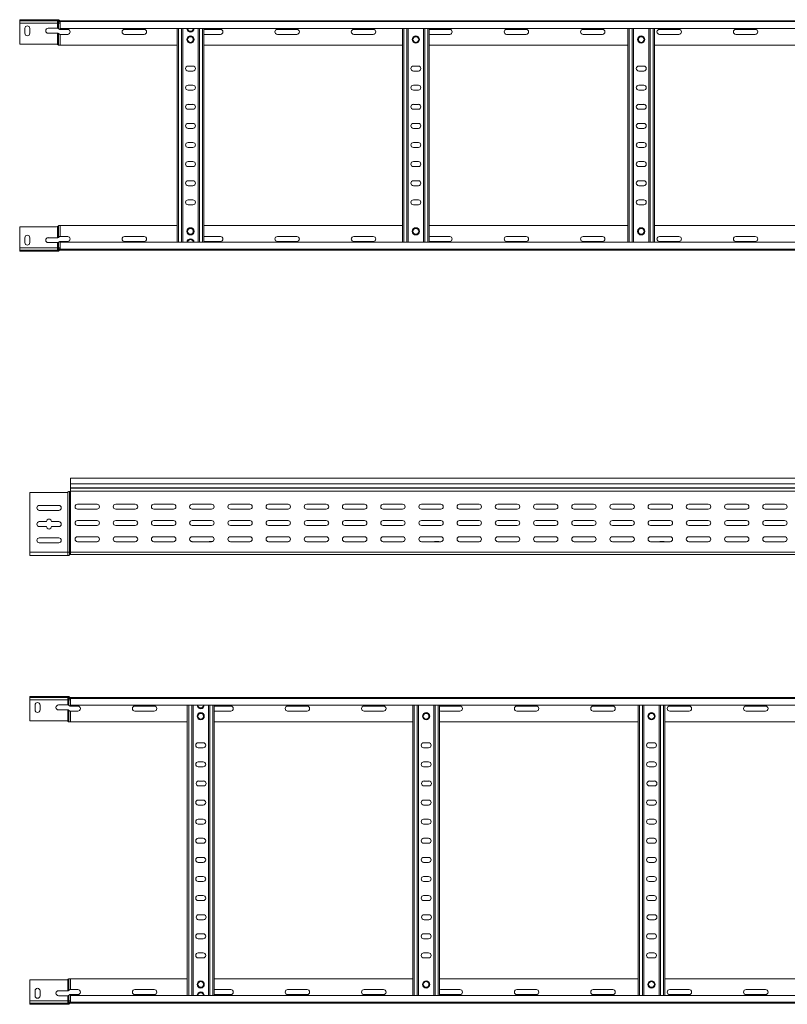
# Model space of a CAD drawing. Header units: millimetres. Extents: x -675 to 3565, y -5029 to -70.
# Tile 7 of 14: x 395 to 1399, y -2462 to -1173. Entities that reach past the tile are written whole.
import ezdxf

# ---------------------------------------------------------------- set-up
doc = ezdxf.new("R2010")
doc.units = ezdxf.units.MM

msp = doc.modelspace()

# ---------------------------------------------------------------- linework, layer by layer
at = {"color": 7, "linetype": 'Continuous', "lineweight": 15}
for p, q in [((394.8, -1173.2), (394.8, -1174.7)), ((442.8, -1173.2), (394.8, -1173.2)), ((394.8, -1174.7), (442.8, -1174.7)), ((394.8, -1177.7), (394.8, -1174.7)), ((444.5, -1177.7), (394.8, -1177.7)), ((394.8, -1205.2), (394.8, -1177.7)), ((401.6, -1191), (401.6, -1184.5)), ((408.1, -1184.5), (408.1, -1191)), ((432.1, -1184.5), (444.5, -1184.5)), ((442.8, -1174.7), (442.8, -1173.2)), ((442.8, -1173.2), (444.5, -1173.2)), ((444.5, -1174.7), (442.8, -1174.7)), ((444.5, -1173.2), (445, -1173.3)), ((445, -1174.8), (444.5, -1174.7)), ((444.5, -1174.7), (444.5, -1177.7)), ((445.6, -1177.7), (444.5, -1177.7)), ((444.5, -1177.7), (444.5, -1184.5)), ((445, -1173.3), (445, -1174.8)), ((445.6, -1175.2), (445.6, -1177.7)), ((447.8, -1177.7), (445.6, -1177.7)), ((445.6, -1177.7), (445.6, -1184.8)), ((446.4, -1173.9), (446.4, -1175.9)), ((447.3, -1176.2), (447.3, -1174.7)), ((447.3, -1174.7), (447.7, -1174.7)), ((447.7, -1174.7), (3394.8, -1174.7)), ((447.8, -1175.8), (447.8, -1174.7)), ((3394.8, -1175.8), (447.8, -1175.8)), ((447.8, -1184.9), (447.8, -1175.8)), ((447.8, -1184.9), (3394.8, -1184.9)), ((600.8, -1464.5), (600.8, -1184.9)), ((608.3, -1464.5), (608.3, -1184.9)), ((628.3, -1464.5), (628.3, -1184.9)), ((635.8, -1464.5), (635.8, -1184.9)), ((895.8, -1464.5), (895.8, -1184.9)), ((903.3, -1464.5), (903.3, -1184.9)), ((923.3, -1464.5), (923.3, -1184.9)), ((930.8, -1464.5), (930.8, -1184.9)), ((1190.8, -1464.5), (1190.8, -1184.9)), ((1198.3, -1464.5), (1198.3, -1184.9)), ((1218.3, -1464.5), (1218.3, -1184.9)), ((1225.8, -1464.5), (1225.8, -1184.9)), ((444.5, -1191), (432.1, -1191)), ((444.5, -1191), (444.5, -1205.7)), ((445.6, -1191.3), (445.6, -1206.5)), ((457.6, -1186), (447.8, -1186)), ((447.8, -1192.5), (447.8, -1206.7)), ((447.8, -1192.5), (457.6, -1192.5)), ((557.6, -1186), (532.1, -1186)), ((532.1, -1192.5), (557.6, -1192.5)), ((657.6, -1186), (635.8, -1186)), ((635.8, -1192.5), (657.6, -1192.5)), ((757.6, -1186), (732.1, -1186)), ((732.1, -1192.5), (757.6, -1192.5)), ((857.6, -1186), (832.1, -1186)), ((832.1, -1192.5), (857.6, -1192.5)), ((957.6, -1186), (932.1, -1186)), ((932.1, -1192.5), (957.6, -1192.5)), ((1057.6, -1186), (1032.1, -1186)), ((1032.1, -1192.5), (1057.6, -1192.5)), ((1157.6, -1186), (1132.1, -1186)), ((1132.1, -1192.5), (1157.6, -1192.5)), ((1257.6, -1186), (1232.1, -1186)), ((1232.1, -1192.5), (1257.6, -1192.5)), ((1357.6, -1186), (1332.1, -1186)), ((1332.1, -1192.5), (1357.6, -1192.5)), ((442.8, -1205.2), (394.8, -1205.2)), ((444.5, -1205.7), (445, -1206.1)), ((447.8, -1206.7), (446.4, -1206.7)), ((447.8, -1206.7), (600.8, -1206.7)), ((635.8, -1206.7), (895.8, -1206.7)), ((930.8, -1206.7), (1190.8, -1206.7)), ((1225.8, -1206.7), (1485.8, -1206.7)), ((621.6, -1234), (615.1, -1234)), ((916.6, -1234), (910.1, -1234)), ((1211.6, -1234), (1205.1, -1234)), ((615.1, -1240.5), (621.6, -1240.5)), ((910.1, -1240.5), (916.6, -1240.5)), ((1205.1, -1240.5), (1211.6, -1240.5)), ((621.6, -1259), (615.1, -1259)), ((916.6, -1259), (910.1, -1259)), ((1211.6, -1259), (1205.1, -1259)), ((615.1, -1265.5), (621.6, -1265.5)), ((910.1, -1265.5), (916.6, -1265.5)), ((1205.1, -1265.5), (1211.6, -1265.5)), ((621.6, -1284), (615.1, -1284)), ((916.6, -1284), (910.1, -1284)), ((1211.6, -1284), (1205.1, -1284)), ((615.1, -1290.5), (621.6, -1290.5)), ((910.1, -1290.5), (916.6, -1290.5)), ((1205.1, -1290.5), (1211.6, -1290.5)), ((621.6, -1309), (615.1, -1309)), ((916.6, -1309), (910.1, -1309)), ((1211.6, -1309), (1205.1, -1309)), ((615.1, -1315.5), (621.6, -1315.5)), ((910.1, -1315.5), (916.6, -1315.5)), ((1205.1, -1315.5), (1211.6, -1315.5)), ((621.6, -1334), (615.1, -1334)), ((916.6, -1334), (910.1, -1334)), ((1211.6, -1334), (1205.1, -1334)), ((615.1, -1340.5), (621.6, -1340.5)), ((910.1, -1340.5), (916.6, -1340.5)), ((1205.1, -1340.5), (1211.6, -1340.5)), ((621.6, -1359), (615.1, -1359)), ((615.1, -1365.5), (621.6, -1365.5)), ((916.6, -1359), (910.1, -1359)), ((910.1, -1365.5), (916.6, -1365.5)), ((1211.6, -1359), (1205.1, -1359)), ((1205.1, -1365.5), (1211.6, -1365.5)), ((621.6, -1384), (615.1, -1384)), ((615.1, -1390.5), (621.6, -1390.5)), ((916.6, -1384), (910.1, -1384)), ((910.1, -1390.5), (916.6, -1390.5)), ((1211.6, -1384), (1205.1, -1384)), ((1205.1, -1390.5), (1211.6, -1390.5)), ((621.6, -1409), (615.1, -1409)), ((615.1, -1415.5), (621.6, -1415.5)), ((916.6, -1409), (910.1, -1409)), ((910.1, -1415.5), (916.6, -1415.5)), ((1211.6, -1409), (1205.1, -1409)), ((1205.1, -1415.5), (1211.6, -1415.5)), ((445.6, -1458.2), (445.6, -1442.9)), ((447.8, -1442.7), (446.4, -1442.7)), ((447.8, -1457), (447.8, -1442.7)), ((447.8, -1442.7), (600.8, -1442.7)), ((635.8, -1442.7), (895.8, -1442.7)), ((930.8, -1442.7), (1190.8, -1442.7)), ((1225.8, -1442.7), (1485.8, -1442.7)), ((442.8, -1444.2), (394.8, -1444.2)), ((394.8, -1444.2), (394.8, -1471.7)), ((444.5, -1443.7), (445, -1443.3)), ((444.5, -1458.5), (444.5, -1443.7)), ((401.6, -1458.5), (401.6, -1465)), ((408.1, -1465), (408.1, -1458.5)), ((444.5, -1458.5), (432.1, -1458.5)), ((432.1, -1465), (444.5, -1465)), ((444.5, -1471.7), (444.5, -1465)), ((445.6, -1471.7), (445.6, -1464.7)), ((447.8, -1457), (457.6, -1457)), ((457.6, -1463.5), (447.8, -1463.5)), ((3394.8, -1464.5), (447.8, -1464.5)), ((447.8, -1464.5), (447.8, -1473.6)), ((532.1, -1457), (557.6, -1457)), ((557.6, -1463.5), (532.1, -1463.5)), ((635.8, -1457), (657.6, -1457)), ((657.6, -1463.5), (635.8, -1463.5)), ((732.1, -1457), (757.6, -1457)), ((757.6, -1463.5), (732.1, -1463.5)), ((832.1, -1457), (857.6, -1457)), ((857.6, -1463.5), (832.1, -1463.5)), ((932.1, -1457), (957.6, -1457)), ((957.6, -1463.5), (932.1, -1463.5)), ((1032.1, -1457), (1057.6, -1457)), ((1057.6, -1463.5), (1032.1, -1463.5)), ((1132.1, -1457), (1157.6, -1457)), ((1157.6, -1463.5), (1132.1, -1463.5)), ((1232.1, -1457), (1257.6, -1457)), ((1257.6, -1463.5), (1232.1, -1463.5)), ((1332.1, -1457), (1357.6, -1457)), ((1357.6, -1463.5), (1332.1, -1463.5)), ((444.5, -1471.7), (394.8, -1471.7)), ((394.8, -1471.7), (394.8, -1474.7)), ((394.8, -1476.2), (394.8, -1474.7)), ((394.8, -1474.7), (442.8, -1474.7)), ((442.8, -1476.2), (394.8, -1476.2)), ((442.8, -1474.7), (442.8, -1476.2)), ((444.5, -1474.7), (442.8, -1474.7)), ((442.8, -1476.2), (444.5, -1476.2)), ((444.5, -1474.7), (444.5, -1471.7)), ((445.6, -1471.7), (444.5, -1471.7)), ((445, -1474.6), (444.5, -1474.7)), ((444.5, -1476.2), (445, -1476.2)), ((445, -1476.2), (445, -1474.6)), ((445.6, -1474.2), (445.6, -1471.7)), ((447.8, -1471.7), (445.6, -1471.7)), ((446.4, -1475.5), (446.4, -1473.6)), ((447.3, -1473.3), (447.3, -1474.7)), ((447.3, -1474.7), (447.7, -1474.7)), ((447.7, -1474.7), (3394.8, -1474.7)), ((447.8, -1473.6), (3394.8, -1473.6)), ((447.8, -1473.6), (447.8, -1474.7)), ((3408.2, -1773.1), (461.2, -1773.1)), ((461.2, -1773.1), (461.2, -1780.6)), ((459.8, -1790.6), (460.1, -1790.6)), ((460.1, -1870.1), (460.1, -1790.6)), ((460.1, -1790.6), (461.2, -1790.6)), ((461.1, -1790.4), (3408.2, -1790.4)), ((461.2, -1780.6), (3408.2, -1780.6)), ((461.2, -1780.6), (461.2, -1785.9)), ((461.2, -1785.9), (3408.2, -1785.9)), ((461.2, -1786.3), (461.2, -1785.9)), ((461.2, -1786.3), (3408.2, -1786.3)), ((461.2, -1786.3), (461.2, -1790.1)), ((461.2, -1870.1), (461.2, -1790.6)), ((456.2, -1792.1), (408.2, -1792.1)), ((408.2, -1792.1), (408.2, -1870.1)), ((457.9, -1791.6), (458.4, -1791.2)), ((457.9, -1870.1), (457.9, -1791.6)), ((420.5, -1808.9), (446, -1808.9)), ((446, -1815.4), (420.5, -1815.4)), ((496, -1807.4), (470.5, -1807.4)), ((470.5, -1813.9), (496, -1813.9)), ((546, -1807.4), (520.5, -1807.4)), ((520.5, -1813.9), (546, -1813.9)), ((596, -1807.4), (570.5, -1807.4)), ((570.5, -1813.9), (596, -1813.9)), ((646, -1807.4), (620.5, -1807.4)), ((620.5, -1813.9), (646, -1813.9)), ((696, -1807.4), (670.5, -1807.4)), ((670.5, -1813.9), (696, -1813.9)), ((746, -1807.4), (720.5, -1807.4)), ((720.5, -1813.9), (746, -1813.9)), ((796, -1807.4), (770.5, -1807.4)), ((770.5, -1813.9), (796, -1813.9)), ((846, -1807.4), (820.5, -1807.4)), ((820.5, -1813.9), (846, -1813.9)), ((896, -1807.4), (870.5, -1807.4)), ((870.5, -1813.9), (896, -1813.9)), ((946, -1807.4), (920.5, -1807.4)), ((920.5, -1813.9), (946, -1813.9)), ((996, -1807.4), (970.5, -1807.4)), ((970.5, -1813.9), (996, -1813.9)), ((1046, -1807.4), (1020.5, -1807.4)), ((1020.5, -1813.9), (1046, -1813.9)), ((1096, -1807.4), (1070.5, -1807.4)), ((1070.5, -1813.9), (1096, -1813.9)), ((1146, -1807.4), (1120.5, -1807.4)), ((1120.5, -1813.9), (1146, -1813.9)), ((1196, -1807.4), (1170.5, -1807.4)), ((1170.5, -1813.9), (1196, -1813.9)), ((1246, -1807.4), (1220.5, -1807.4)), ((1220.5, -1813.9), (1246, -1813.9)), ((1296, -1807.4), (1270.5, -1807.4)), ((1270.5, -1813.9), (1296, -1813.9)), ((1346, -1807.4), (1320.5, -1807.4)), ((1320.5, -1813.9), (1346, -1813.9)), ((1396, -1807.4), (1370.5, -1807.4)), ((1370.5, -1813.9), (1396, -1813.9)), ((496, -1828.6), (470.5, -1828.6)), ((546, -1828.6), (520.5, -1828.6)), ((596, -1828.6), (570.5, -1828.6)), ((646, -1828.6), (620.5, -1828.6)), ((696, -1828.6), (670.5, -1828.6)), ((746, -1828.6), (720.5, -1828.6)), ((796, -1828.6), (770.5, -1828.6)), ((846, -1828.6), (820.5, -1828.6)), ((896, -1828.6), (870.5, -1828.6)), ((946, -1828.6), (920.5, -1828.6)), ((996, -1828.6), (970.5, -1828.6)), ((1046, -1828.6), (1020.5, -1828.6)), ((1096, -1828.6), (1070.5, -1828.6)), ((1146, -1828.6), (1120.5, -1828.6)), ((1196, -1828.6), (1170.5, -1828.6)), ((1246, -1828.6), (1220.5, -1828.6)), ((1296, -1828.6), (1270.5, -1828.6)), ((1346, -1828.6), (1320.5, -1828.6)), ((1396, -1828.6), (1370.5, -1828.6)), ((420.5, -1830.1), (430, -1830.1)), ((430, -1836.6), (420.5, -1836.6)), ((436.5, -1830.1), (446, -1830.1)), ((446, -1836.6), (436.5, -1836.6)), ((470.5, -1835.1), (496, -1835.1)), ((520.5, -1835.1), (546, -1835.1)), ((570.5, -1835.1), (596, -1835.1)), ((620.5, -1835.1), (646, -1835.1)), ((670.5, -1835.1), (696, -1835.1)), ((720.5, -1835.1), (746, -1835.1)), ((770.5, -1835.1), (796, -1835.1)), ((820.5, -1835.1), (846, -1835.1)), ((870.5, -1835.1), (896, -1835.1)), ((920.5, -1835.1), (946, -1835.1)), ((970.5, -1835.1), (996, -1835.1)), ((1020.5, -1835.1), (1046, -1835.1)), ((1070.5, -1835.1), (1096, -1835.1)), ((1120.5, -1835.1), (1146, -1835.1)), ((1170.5, -1835.1), (1196, -1835.1)), ((1220.5, -1835.1), (1246, -1835.1)), ((1270.5, -1835.1), (1296, -1835.1)), ((1320.5, -1835.1), (1346, -1835.1)), ((1370.5, -1835.1), (1396, -1835.1)), ((420.5, -1851.4), (446, -1851.4)), ((496, -1849.9), (470.5, -1849.9)), ((546, -1849.9), (520.5, -1849.9)), ((596, -1849.9), (570.5, -1849.9)), ((646, -1849.9), (620.5, -1849.9)), ((696, -1849.9), (670.5, -1849.9)), ((746, -1849.9), (720.5, -1849.9)), ((796, -1849.9), (770.5, -1849.9)), ((846, -1849.9), (820.5, -1849.9)), ((896, -1849.9), (870.5, -1849.9)), ((946, -1849.9), (920.5, -1849.9)), ((996, -1849.9), (970.5, -1849.9)), ((1046, -1849.9), (1020.5, -1849.9)), ((1096, -1849.9), (1070.5, -1849.9)), ((1146, -1849.9), (1120.5, -1849.9)), ((1196, -1849.9), (1170.5, -1849.9)), ((1246, -1849.9), (1220.5, -1849.9)), ((1296, -1849.9), (1270.5, -1849.9)), ((1346, -1849.9), (1320.5, -1849.9)), ((1396, -1849.9), (1370.5, -1849.9)), ((446, -1857.9), (420.5, -1857.9)), ((470.5, -1856.4), (496, -1856.4)), ((520.5, -1856.4), (546, -1856.4)), ((570.5, -1856.4), (596, -1856.4)), ((619.4, -1856.2), (619.9, -1856.2)), ((620.5, -1856.4), (646, -1856.4)), ((643.5, -1856.2), (647.1, -1856.2)), ((670.5, -1856.4), (696, -1856.4)), ((720.5, -1856.4), (746, -1856.4)), ((770.5, -1856.4), (796, -1856.4)), ((820.5, -1856.4), (846, -1856.4)), ((870.5, -1856.4), (896, -1856.4)), ((920.5, -1856.4), (946, -1856.4)), ((938.5, -1856.2), (942.4, -1856.2)), ((970.5, -1856.4), (996, -1856.4)), ((1020.5, -1856.4), (1046, -1856.4)), ((1070.5, -1856.4), (1096, -1856.4)), ((1120.5, -1856.4), (1146, -1856.4)), ((1170.5, -1856.4), (1196, -1856.4)), ((1220.5, -1856.4), (1246, -1856.4)), ((1233.5, -1856.2), (1237.4, -1856.2)), ((1270.5, -1856.4), (1296, -1856.4)), ((1320.5, -1856.4), (1346, -1856.4)), ((1370.5, -1856.4), (1396, -1856.4)), ((408.2, -1870.1), (457.9, -1870.1)), ((408.2, -1870.1), (408.2, -1874.6)), ((408.2, -1874.6), (457.9, -1874.6)), ((457.9, -1870.1), (457.9, -1874.6)), ((457.9, -1870.1), (460.1, -1870.1)), ((460.1, -1870.1), (460.1, -1873.6)), ((460.1, -1870.1), (461.2, -1870.1)), ((461.2, -1870.1), (461.2, -1873.1)), ((461.2, -1870.1), (3408.2, -1870.1)), ((461.2, -1873.1), (628.8, -1873.1)), ((628.8, -1873.1), (634.7, -1873.1)), ((634.7, -1873.1), (1513.8, -1873.1)), ((408.2, -2058.8), (408.2, -2060.3)), ((456.2, -2058.8), (408.2, -2058.8)), ((408.2, -2060.3), (456.2, -2060.3)), ((408.2, -2063.3), (408.2, -2060.3)), ((456.2, -2060.3), (456.2, -2058.8)), ((456.2, -2058.8), (457.9, -2058.8)), ((457.9, -2060.3), (456.2, -2060.3)), ((457.9, -2058.8), (458.4, -2058.9)), ((458.4, -2060.4), (457.9, -2060.3)), ((457.9, -2060.3), (457.9, -2063.3)), ((458.4, -2058.9), (458.4, -2060.4)), ((459, -2060.8), (459, -2063.3)), ((459.8, -2059.5), (459.8, -2061.5)), ((460.7, -2061.8), (460.7, -2060.3)), ((460.7, -2060.3), (461.1, -2060.3)), ((461.1, -2060.3), (3408.2, -2060.3)), ((461.2, -2061.4), (461.2, -2060.3)), ((3408.2, -2061.4), (461.2, -2061.4)), ((461.2, -2070.5), (461.2, -2061.4)), ((457.9, -2063.3), (408.2, -2063.3)), ((408.2, -2090.8), (408.2, -2063.3)), ((415, -2076.6), (415, -2070.1)), ((421.5, -2070.1), (421.5, -2076.6)), ((445.5, -2070.1), (457.9, -2070.1)), ((459, -2063.3), (457.9, -2063.3)), ((457.9, -2063.3), (457.9, -2070.1)), ((461.2, -2063.3), (459, -2063.3)), ((459, -2063.3), (459, -2070.4)), ((461.2, -2070.5), (3408.2, -2070.5)), ((471, -2071.6), (461.2, -2071.6)), ((571, -2071.6), (545.5, -2071.6)), ((614.2, -2450.1), (614.2, -2070.5)), ((621.7, -2450.1), (621.7, -2070.5)), ((641.7, -2450.1), (641.7, -2070.5)), ((649.2, -2450.1), (649.2, -2070.5)), ((671, -2071.6), (649.2, -2071.6)), ((771, -2071.6), (745.5, -2071.6)), ((871, -2071.6), (845.5, -2071.6)), ((909.2, -2450.1), (909.2, -2070.5)), ((916.7, -2450.1), (916.7, -2070.5)), ((936.7, -2450.1), (936.7, -2070.5)), ((944.2, -2450.1), (944.2, -2070.5)), ((971, -2071.6), (945.5, -2071.6)), ((1071, -2071.6), (1045.5, -2071.6)), ((1171, -2071.6), (1145.5, -2071.6)), ((1204.2, -2450.1), (1204.2, -2070.5)), ((1211.7, -2450.1), (1211.7, -2070.5)), ((1231.7, -2450.1), (1231.7, -2070.5)), ((1239.2, -2450.1), (1239.2, -2070.5)), ((1271, -2071.6), (1245.5, -2071.6)), ((1371, -2071.6), (1345.5, -2071.6)), ((457.9, -2076.6), (445.5, -2076.6)), ((457.9, -2076.6), (457.9, -2091.3)), ((459, -2076.9), (459, -2092.1)), ((461.2, -2078.1), (461.2, -2092.3)), ((461.2, -2078.1), (471, -2078.1)), ((545.5, -2078.1), (571, -2078.1)), ((649.2, -2078.1), (671, -2078.1)), ((745.5, -2078.1), (771, -2078.1)), ((845.5, -2078.1), (871, -2078.1)), ((945.5, -2078.1), (971, -2078.1)), ((1045.5, -2078.1), (1071, -2078.1)), ((1145.5, -2078.1), (1171, -2078.1)), ((1245.5, -2078.1), (1271, -2078.1)), ((1345.5, -2078.1), (1371, -2078.1)), ((456.2, -2090.8), (408.2, -2090.8)), ((457.9, -2091.3), (458.4, -2091.7)), ((461.2, -2092.3), (459.8, -2092.3)), ((461.2, -2092.3), (614.2, -2092.3)), ((649.2, -2092.3), (909.2, -2092.3)), ((944.2, -2092.3), (1204.2, -2092.3)), ((1239.2, -2092.3), (1499.2, -2092.3)), ((635, -2119.6), (628.5, -2119.6)), ((628.5, -2126.1), (635, -2126.1)), ((930, -2119.6), (923.5, -2119.6)), ((923.5, -2126.1), (930, -2126.1)), ((1225, -2119.6), (1218.5, -2119.6)), ((1218.5, -2126.1), (1225, -2126.1)), ((635, -2144.6), (628.5, -2144.6)), ((628.5, -2151.1), (635, -2151.1)), ((930, -2144.6), (923.5, -2144.6)), ((923.5, -2151.1), (930, -2151.1)), ((1225, -2144.6), (1218.5, -2144.6)), ((1218.5, -2151.1), (1225, -2151.1)), ((635.5, -2169.6), (629, -2169.6)), ((629, -2176.1), (635.5, -2176.1)), ((930.5, -2169.6), (924, -2169.6)), ((924, -2176.1), (930.5, -2176.1)), ((1225.5, -2169.6), (1219, -2169.6)), ((1219, -2176.1), (1225.5, -2176.1)), ((635, -2194.6), (628.5, -2194.6)), ((628.5, -2201.1), (635, -2201.1)), ((930, -2194.6), (923.5, -2194.6)), ((923.5, -2201.1), (930, -2201.1)), ((1225, -2194.6), (1218.5, -2194.6)), ((1218.5, -2201.1), (1225, -2201.1)), ((635, -2219.6), (628.5, -2219.6)), ((628.5, -2226.1), (635, -2226.1)), ((930, -2219.6), (923.5, -2219.6)), ((923.5, -2226.1), (930, -2226.1)), ((1225, -2219.6), (1218.5, -2219.6)), ((1218.5, -2226.1), (1225, -2226.1)), ((635, -2244.6), (628.5, -2244.6)), ((628.5, -2251.1), (635, -2251.1)), ((930, -2244.6), (923.5, -2244.6)), ((923.5, -2251.1), (930, -2251.1)), ((1225, -2244.6), (1218.5, -2244.6)), ((1218.5, -2251.1), (1225, -2251.1)), ((635, -2269.6), (628.5, -2269.6)), ((628.5, -2276.1), (635, -2276.1)), ((930, -2269.6), (923.5, -2269.6)), ((923.5, -2276.1), (930, -2276.1)), ((1225, -2269.6), (1218.5, -2269.6)), ((1218.5, -2276.1), (1225, -2276.1)), ((635, -2294.6), (628.5, -2294.6)), ((628.5, -2301.1), (635, -2301.1)), ((930, -2294.6), (923.5, -2294.6)), ((923.5, -2301.1), (930, -2301.1)), ((1225, -2294.6), (1218.5, -2294.6)), ((1218.5, -2301.1), (1225, -2301.1)), ((635, -2319.6), (628.5, -2319.6)), ((628.5, -2326.1), (635, -2326.1)), ((930, -2319.6), (923.5, -2319.6)), ((923.5, -2326.1), (930, -2326.1)), ((1225, -2319.6), (1218.5, -2319.6)), ((1218.5, -2326.1), (1225, -2326.1)), ((635.5, -2344.6), (629, -2344.6)), ((930.5, -2344.6), (924, -2344.6)), ((1225.5, -2344.6), (1219, -2344.6)), ((629, -2351.1), (635.5, -2351.1)), ((924, -2351.1), (930.5, -2351.1)), ((1219, -2351.1), (1225.5, -2351.1)), ((635, -2369.6), (628.5, -2369.6)), ((930, -2369.6), (923.5, -2369.6)), ((1225, -2369.6), (1218.5, -2369.6)), ((628.5, -2376.1), (635, -2376.1)), ((923.5, -2376.1), (930, -2376.1)), ((1218.5, -2376.1), (1225, -2376.1)), ((635, -2394.6), (628.5, -2394.6)), ((930, -2394.6), (923.5, -2394.6)), ((1225, -2394.6), (1218.5, -2394.6)), ((628.5, -2401.1), (635, -2401.1)), ((923.5, -2401.1), (930, -2401.1)), ((1218.5, -2401.1), (1225, -2401.1)), ((456.2, -2429.8), (408.2, -2429.8)), ((408.2, -2429.8), (408.2, -2457.3)), ((457.9, -2429.3), (458.4, -2428.9)), ((457.9, -2444.1), (457.9, -2429.3)), ((459, -2443.8), (459, -2428.5)), ((461.2, -2428.3), (459.8, -2428.3)), ((461.2, -2442.6), (461.2, -2428.3)), ((461.2, -2428.3), (614.2, -2428.3)), ((649.2, -2428.3), (909.2, -2428.3)), ((944.2, -2428.3), (1204.2, -2428.3)), ((1239.2, -2428.3), (1499.2, -2428.3)), ((415, -2444.1), (415, -2450.6)), ((421.5, -2450.6), (421.5, -2444.1)), ((457.9, -2444.1), (445.5, -2444.1)), ((461.2, -2442.6), (471, -2442.6)), ((545.5, -2442.6), (571, -2442.6)), ((649.2, -2442.6), (671, -2442.6)), ((745.5, -2442.6), (771, -2442.6)), ((845.5, -2442.6), (871, -2442.6)), ((945.5, -2442.6), (971, -2442.6)), ((1045.5, -2442.6), (1071, -2442.6)), ((1145.5, -2442.6), (1171, -2442.6)), ((1245.5, -2442.6), (1271, -2442.6)), ((1345.5, -2442.6), (1371, -2442.6)), ((457.9, -2457.3), (408.2, -2457.3)), ((408.2, -2457.3), (408.2, -2460.3)), ((408.2, -2461.8), (408.2, -2460.3)), ((408.2, -2460.3), (456.2, -2460.3)), ((445.5, -2450.6), (457.9, -2450.6)), ((456.2, -2460.3), (456.2, -2461.8)), ((457.9, -2460.3), (456.2, -2460.3)), ((457.9, -2457.3), (457.9, -2450.6)), ((457.9, -2460.3), (457.9, -2457.3)), ((459, -2457.3), (457.9, -2457.3)), ((458.4, -2460.2), (457.9, -2460.3)), ((458.4, -2461.8), (458.4, -2460.2)), ((459, -2457.3), (459, -2450.3)), ((459, -2459.8), (459, -2457.3)), ((461.2, -2457.3), (459, -2457.3)), ((459.8, -2461.1), (459.8, -2459.2)), ((460.7, -2458.9), (460.7, -2460.3)), ((460.7, -2460.3), (461.1, -2460.3)), ((461.1, -2460.3), (3408.2, -2460.3)), ((471, -2449.1), (461.2, -2449.1)), ((3408.2, -2450.1), (461.2, -2450.1)), ((461.2, -2450.1), (461.2, -2459.2)), ((461.2, -2459.2), (3408.2, -2459.2)), ((461.2, -2459.2), (461.2, -2460.3)), ((571, -2449.1), (545.5, -2449.1)), ((671, -2449.1), (649.2, -2449.1)), ((771, -2449.1), (745.5, -2449.1)), ((871, -2449.1), (845.5, -2449.1)), ((971, -2449.1), (945.5, -2449.1)), ((1071, -2449.1), (1045.5, -2449.1)), ((1171, -2449.1), (1145.5, -2449.1)), ((1271, -2449.1), (1245.5, -2449.1)), ((1371, -2449.1), (1345.5, -2449.1)), ((456.2, -2461.8), (408.2, -2461.8)), ((456.2, -2461.8), (457.9, -2461.8)), ((457.9, -2461.8), (458.4, -2461.8))]:
    msp.add_line(p, q, dxfattribs=at)
at = {"color": 8, "linetype": 'Continuous', "lineweight": 15}
for p, q in [((447.8, -1184.9), (447.8, -1186)), ((602.6, -1464.5), (602.6, -1184.9)), ((606.5, -1464.5), (606.5, -1184.9)), ((630.1, -1464.5), (630.1, -1184.9)), ((634, -1464.5), (634, -1184.9)), ((897.6, -1464.5), (897.6, -1184.9)), ((901.5, -1464.5), (901.5, -1184.9)), ((925.1, -1464.5), (925.1, -1184.9)), ((929, -1464.5), (929, -1184.9)), ((1192.6, -1464.5), (1192.6, -1184.9)), ((1196.5, -1464.5), (1196.5, -1184.9)), ((1220.1, -1464.5), (1220.1, -1184.9)), ((1224, -1464.5), (1224, -1184.9)), ((447.8, -1464.5), (447.8, -1463.5)), ((619.9, -1856.3), (619.9, -1856.2)), ((643.5, -1856.2), (643.5, -1856.4)), ((938.5, -1856.2), (938.5, -1856.4)), ((942.4, -1856.4), (942.4, -1856.2)), ((1233.5, -1856.2), (1233.5, -1856.4)), ((1237.4, -1856.4), (1237.4, -1856.2)), ((461.2, -2070.5), (461.2, -2071.6)), ((616, -2450.1), (616, -2070.5)), ((619.9, -2450.1), (619.9, -2070.5)), ((643.5, -2450.1), (643.5, -2070.5)), ((647.4, -2450.1), (647.4, -2070.5)), ((911, -2450.1), (911, -2070.5)), ((914.9, -2450.1), (914.9, -2070.5)), ((938.5, -2450.1), (938.5, -2070.5)), ((942.4, -2450.1), (942.4, -2070.5)), ((1206, -2450.1), (1206, -2070.5)), ((1209.9, -2450.1), (1209.9, -2070.5)), ((1233.5, -2450.1), (1233.5, -2070.5)), ((1237.4, -2450.1), (1237.4, -2070.5)), ((461.2, -2450.1), (461.2, -2449.1))]:
    msp.add_line(p, q, dxfattribs=at)
at = {"color": 7, "linetype": 'Continuous', "lineweight": 15, "flags": 128}
for points in [[(932.1, -1186), (930.9, -1186.2), (930.8, -1186.2)], [(930.8, -1192.2), (930.9, -1192.3), (932.1, -1192.5)], [(930.8, -1457.2), (930.9, -1457.2), (932.1, -1457)], [(932.1, -1463.5), (930.9, -1463.3), (930.8, -1463.2)], [(945.5, -2071.6), (944.4, -2071.8), (944.2, -2071.8)], [(944.2, -2077.8), (944.4, -2077.9), (945.5, -2078.1)], [(944.2, -2442.8), (944.4, -2442.8), (945.5, -2442.6)], [(945.5, -2449.1), (944.4, -2448.9), (944.2, -2448.8)]]:
    msp.add_lwpolyline(points, dxfattribs=at)
at = {"color": 7, "linetype": 'Continuous', "lineweight": 15}
for centre, radius in [((618.3, -1199.2), 4.75), ((618.3, -1199.2), 3.75), ((913.3, -1199.2), 4.75), ((913.3, -1199.2), 3.75), ((1208.3, -1199.2), 4.75), ((1208.3, -1199.2), 3.75), ((618.3, -1450.2), 4.75), ((618.3, -1450.2), 3.75), ((913.3, -1450.2), 4.75), ((913.3, -1450.2), 3.75), ((1208.3, -1450.2), 4.75), ((1208.3, -1450.2), 3.75), ((631.7, -2084.8), 4.75), ((631.7, -2084.8), 3.75), ((926.7, -2084.8), 4.75), ((926.7, -2084.8), 3.75), ((1221.7, -2084.8), 4.75), ((1221.7, -2084.8), 3.75), ((631.7, -2435.8), 4.75), ((631.7, -2435.8), 3.75), ((926.7, -2435.8), 4.75), ((926.7, -2435.8), 3.75), ((1221.7, -2435.8), 4.75), ((1221.7, -2435.8), 3.75)]:
    msp.add_circle(centre, radius, dxfattribs=at)
for centre, radius, start, end in [((404.8, -1184.5), 3.25, 0, 180), ((432.1, -1187.7), 3.25, 90, 270), ((444.5, -1176.2), 3, 41.8103, 49.797), ((447.8, -1173.2), 3, 241.8009, 260.4059), ((447.8, -1173.2), 1.5, 221.8103, 270), ((618.3, -1184.6), 4.75, 183.9233, 356.0767), ((404.8, -1191), 3.25, 180, 0), ((457.6, -1189.2), 3.25, 270, 90), ((532.1, -1189.2), 3.25, 90, 270), ((557.6, -1189.2), 3.25, 270, 90), ((657.6, -1189.2), 3.25, 270, 90), ((732.1, -1189.2), 3.25, 90, 270), ((757.6, -1189.2), 3.25, 270, 90), ((832.1, -1189.2), 3.25, 90, 270), ((857.6, -1189.2), 3.25, 270, 90), ((957.6, -1189.2), 3.25, 270, 90), ((1032.1, -1189.2), 3.25, 90, 270), ((1057.6, -1189.2), 3.25, 270, 90), ((1132.1, -1189.2), 3.25, 90, 270), ((1157.6, -1189.2), 3.25, 270, 90), ((1232.1, -1189.2), 3.25, 90, 270), ((1257.6, -1189.2), 3.25, 270, 90), ((1332.1, -1189.2), 3.25, 90, 270), ((1357.6, -1189.2), 3.25, 270, 90), ((442.8, -1208.2), 3, 56.993, 90), ((615.1, -1237.2), 3.25, 90, 270), ((621.6, -1237.2), 3.25, 270, 90), ((910.1, -1237.2), 3.25, 90, 270), ((916.6, -1237.2), 3.25, 270, 90), ((1205.1, -1237.2), 3.25, 90, 270), ((1211.6, -1237.2), 3.25, 270, 90), ((615.1, -1262.2), 3.25, 90, 270), ((621.6, -1262.2), 3.25, 270, 90), ((910.1, -1262.2), 3.25, 90, 270), ((916.6, -1262.2), 3.25, 270, 90), ((1205.1, -1262.2), 3.25, 90, 270), ((1211.6, -1262.2), 3.25, 270, 90), ((615.1, -1287.2), 3.25, 90, 270), ((621.6, -1287.2), 3.25, 270, 90), ((910.1, -1287.2), 3.25, 90, 270), ((916.6, -1287.2), 3.25, 270, 90), ((1205.1, -1287.2), 3.25, 90, 270), ((1211.6, -1287.2), 3.25, 270, 90), ((615.1, -1312.2), 3.25, 90, 270), ((621.6, -1312.2), 3.25, 270, 90), ((910.1, -1312.2), 3.25, 90, 270), ((916.6, -1312.2), 3.25, 270, 90), ((1205.1, -1312.2), 3.25, 90, 270), ((1211.6, -1312.2), 3.25, 270, 90), ((615.1, -1337.2), 3.25, 90, 270), ((621.6, -1337.2), 3.25, 270, 90), ((910.1, -1337.2), 3.25, 90, 270), ((916.6, -1337.2), 3.25, 270, 90), ((1205.1, -1337.2), 3.25, 90, 270), ((1211.6, -1337.2), 3.25, 270, 90), ((615.1, -1362.2), 3.25, 90, 270), ((621.6, -1362.2), 3.25, 270, 90), ((910.1, -1362.2), 3.25, 90, 270), ((916.6, -1362.2), 3.25, 270, 90), ((1205.1, -1362.2), 3.25, 90, 270), ((1211.6, -1362.2), 3.25, 270, 90), ((615.1, -1387.2), 3.25, 90, 270), ((621.6, -1387.2), 3.25, 270, 90), ((910.1, -1387.2), 3.25, 90, 270), ((916.6, -1387.2), 3.25, 270, 90), ((1205.1, -1387.2), 3.25, 90, 270), ((1211.6, -1387.2), 3.25, 270, 90), ((615.1, -1412.2), 3.25, 90, 270), ((621.6, -1412.2), 3.25, 270, 90), ((910.1, -1412.2), 3.25, 90, 270), ((916.6, -1412.2), 3.25, 270, 90), ((1205.1, -1412.2), 3.25, 90, 270), ((1211.6, -1412.2), 3.25, 270, 90), ((404.8, -1458.5), 3.25, 0, 180), ((442.8, -1441.2), 3, 270, 303.007), ((404.8, -1465), 3.25, 180, 0), ((432.1, -1461.7), 3.25, 90, 270), ((457.6, -1460.2), 3.25, 270, 90), ((532.1, -1460.2), 3.25, 90, 270), ((557.6, -1460.2), 3.25, 270, 90), ((618.3, -1464.8), 4.75, 3.9233, 176.0767), ((657.6, -1460.2), 3.25, 270, 90), ((732.1, -1460.2), 3.25, 90, 270), ((757.6, -1460.2), 3.25, 270, 90), ((832.1, -1460.2), 3.25, 90, 270), ((857.6, -1460.2), 3.25, 270, 90), ((957.6, -1460.2), 3.25, 270, 90), ((1032.1, -1460.2), 3.25, 90, 270), ((1057.6, -1460.2), 3.25, 270, 90), ((1132.1, -1460.2), 3.25, 90, 270), ((1157.6, -1460.2), 3.25, 270, 90), ((1232.1, -1460.2), 3.25, 90, 270), ((1257.6, -1460.2), 3.25, 270, 90), ((1332.1, -1460.2), 3.25, 90, 270), ((1357.6, -1460.2), 3.25, 270, 90), ((447.8, -1476.2), 3, 99.5941, 118.1991), ((444.5, -1473.2), 3, 310.203, 318.1897), ((447.8, -1476.2), 1.5, 90, 138.1897), ((460.7, -1790.1), 0.5, 270, 328.6677), ((456.2, -1789.1), 3, 270, 303.007), ((420.5, -1812.1), 3.25, 90, 270), ((446, -1812.1), 3.25, 270, 90), ((470.5, -1810.6), 3.25, 90, 270), ((496, -1810.6), 3.25, 270, 90), ((520.5, -1810.6), 3.25, 90, 270), ((546, -1810.6), 3.25, 270, 90), ((570.5, -1810.6), 3.25, 90, 270), ((596, -1810.6), 3.25, 270, 90), ((620.5, -1810.6), 3.25, 90, 270), ((646, -1810.6), 3.25, 270, 90), ((670.5, -1810.6), 3.25, 90, 270), ((696, -1810.6), 3.25, 270, 90), ((720.5, -1810.6), 3.25, 90, 270), ((746, -1810.6), 3.25, 270, 90), ((770.5, -1810.6), 3.25, 90, 270), ((796, -1810.6), 3.25, 270, 90), ((820.5, -1810.6), 3.25, 90, 270), ((846, -1810.6), 3.25, 270, 90), ((870.5, -1810.6), 3.25, 90, 270), ((896, -1810.6), 3.25, 270, 90), ((920.5, -1810.6), 3.25, 90, 270), ((946, -1810.6), 3.25, 270, 90), ((970.5, -1810.6), 3.25, 90, 270), ((996, -1810.6), 3.25, 270, 90), ((1020.5, -1810.6), 3.25, 90, 270), ((1046, -1810.6), 3.25, 270, 90), ((1070.5, -1810.6), 3.25, 90, 270), ((1096, -1810.6), 3.25, 270, 90), ((1120.5, -1810.6), 3.25, 90, 270), ((1146, -1810.6), 3.25, 270, 90), ((1170.5, -1810.6), 3.25, 90, 270), ((1196, -1810.6), 3.25, 270, 90), ((1220.5, -1810.6), 3.25, 90, 270), ((1246, -1810.6), 3.25, 270, 90), ((1270.5, -1810.6), 3.25, 90, 270), ((1296, -1810.6), 3.25, 270, 90), ((1320.5, -1810.6), 3.25, 90, 270), ((1346, -1810.6), 3.25, 270, 90), ((1370.5, -1810.6), 3.25, 90, 270), ((1396, -1810.6), 3.25, 270, 90), ((433.2, -1830.1), 3.25, 0, 180), ((470.5, -1831.9), 3.25, 90, 270), ((496, -1831.9), 3.25, 270, 90), ((520.5, -1831.9), 3.25, 90, 270), ((546, -1831.9), 3.25, 270, 90), ((570.5, -1831.9), 3.25, 90, 270), ((596, -1831.9), 3.25, 270, 90), ((620.5, -1831.9), 3.25, 90, 270), ((646, -1831.9), 3.25, 270, 90), ((670.5, -1831.9), 3.25, 90, 270), ((696, -1831.9), 3.25, 270, 90), ((720.5, -1831.9), 3.25, 90, 270), ((746, -1831.9), 3.25, 270, 90), ((770.5, -1831.9), 3.25, 90, 270), ((796, -1831.9), 3.25, 270, 90), ((820.5, -1831.9), 3.25, 90, 270), ((846, -1831.9), 3.25, 270, 90), ((870.5, -1831.9), 3.25, 90, 270), ((896, -1831.9), 3.25, 270, 90), ((920.5, -1831.9), 3.25, 90, 270), ((946, -1831.9), 3.25, 270, 90), ((970.5, -1831.9), 3.25, 90, 270), ((996, -1831.9), 3.25, 270, 90), ((1020.5, -1831.9), 3.25, 90, 270), ((1046, -1831.9), 3.25, 270, 90), ((1070.5, -1831.9), 3.25, 90, 270), ((1096, -1831.9), 3.25, 270, 90), ((1120.5, -1831.9), 3.25, 90, 270), ((1146, -1831.9), 3.25, 270, 90), ((1170.5, -1831.9), 3.25, 90, 270), ((1196, -1831.9), 3.25, 270, 90), ((1220.5, -1831.9), 3.25, 90, 270), ((1246, -1831.9), 3.25, 270, 90), ((1270.5, -1831.9), 3.25, 90, 270), ((1296, -1831.9), 3.25, 270, 90), ((1320.5, -1831.9), 3.25, 90, 270), ((1346, -1831.9), 3.25, 270, 90), ((1370.5, -1831.9), 3.25, 90, 270), ((1396, -1831.9), 3.25, 270, 90), ((420.5, -1833.4), 3.25, 90, 270), ((433.2, -1836.6), 3.25, 180, 0), ((446, -1833.4), 3.25, 270, 90), ((420.5, -1854.6), 3.25, 90, 270), ((446, -1854.6), 3.25, 270, 90), ((470.5, -1853.1), 3.25, 90, 270), ((496, -1853.1), 3.25, 270, 90), ((520.5, -1853.1), 3.25, 90, 270), ((546, -1853.1), 3.25, 270, 90), ((570.5, -1853.1), 3.25, 90, 270), ((596, -1853.1), 3.25, 270, 90), ((620.5, -1853.1), 3.25, 90, 270), ((646, -1853.1), 3.25, 270, 90), ((670.5, -1853.1), 3.25, 90, 270), ((696, -1853.1), 3.25, 270, 90), ((720.5, -1853.1), 3.25, 90, 270), ((746, -1853.1), 3.25, 270, 90), ((770.5, -1853.1), 3.25, 90, 270), ((796, -1853.1), 3.25, 270, 90), ((820.5, -1853.1), 3.25, 90, 270), ((846, -1853.1), 3.25, 270, 90), ((870.5, -1853.1), 3.25, 90, 270), ((896, -1853.1), 3.25, 270, 90), ((920.5, -1853.1), 3.25, 90, 270), ((946, -1853.1), 3.25, 270, 90), ((970.5, -1853.1), 3.25, 90, 270), ((996, -1853.1), 3.25, 270, 90), ((1020.5, -1853.1), 3.25, 90, 270), ((1046, -1853.1), 3.25, 270, 90), ((1070.5, -1853.1), 3.25, 90, 270), ((1096, -1853.1), 3.25, 270, 90), ((1120.5, -1853.1), 3.25, 90, 270), ((1146, -1853.1), 3.25, 270, 90), ((1170.5, -1853.1), 3.25, 90, 270), ((1196, -1853.1), 3.25, 270, 90), ((1220.5, -1853.1), 3.25, 90, 270), ((1246, -1853.1), 3.25, 270, 90), ((1270.5, -1853.1), 3.25, 90, 270), ((1296, -1853.1), 3.25, 270, 90), ((1320.5, -1853.1), 3.25, 90, 270), ((1346, -1853.1), 3.25, 270, 90), ((1370.5, -1853.1), 3.25, 90, 270), ((1396, -1853.1), 3.25, 270, 90), ((619.9, -1858), 1.8, 63.4372, 90), ((643.5, -1858), 1.8, 90, 116.5628), ((938.5, -1858), 1.8, 90, 116.5628), ((942.4, -1858), 1.8, 63.4372, 90), ((1233.5, -1858), 1.8, 90, 116.5628), ((1237.4, -1858), 1.8, 63.4372, 90), ((457.9, -1871.6), 3, 270, 318.1897), ((461.2, -1874.6), 1.5, 90, 138.1897), ((457.9, -2061.8), 3, 41.8103, 49.797), ((461.2, -2058.8), 3, 241.8009, 260.4059), ((461.2, -2058.8), 1.5, 221.8103, 270), ((418.2, -2070.1), 3.25, 0, 180), ((445.5, -2073.3), 3.25, 90, 270), ((471, -2074.8), 3.25, 270, 90), ((545.5, -2074.8), 3.25, 90, 270), ((571, -2074.8), 3.25, 270, 90), ((631.7, -2070.2), 4.75, 183.9233, 356.0767), ((671, -2074.8), 3.25, 270, 90), ((745.5, -2074.8), 3.25, 90, 270), ((771, -2074.8), 3.25, 270, 90), ((845.5, -2074.8), 3.25, 90, 270), ((871, -2074.8), 3.25, 270, 90), ((971, -2074.8), 3.25, 270, 90), ((1045.5, -2074.8), 3.25, 90, 270), ((1071, -2074.8), 3.25, 270, 90), ((1145.5, -2074.8), 3.25, 90, 270), ((1171, -2074.8), 3.25, 270, 90), ((1245.5, -2074.8), 3.25, 90, 270), ((1271, -2074.8), 3.25, 270, 90), ((1345.5, -2074.8), 3.25, 90, 270), ((1371, -2074.8), 3.25, 270, 90), ((418.2, -2076.6), 3.25, 180, 0), ((456.2, -2093.8), 3, 56.993, 90), ((628.5, -2122.8), 3.25, 90, 270), ((635, -2122.8), 3.25, 270, 90), ((923.5, -2122.8), 3.25, 90, 270), ((930, -2122.8), 3.25, 270, 90), ((1218.5, -2122.8), 3.25, 90, 270), ((1225, -2122.8), 3.25, 270, 90), ((628.5, -2147.8), 3.25, 89.9999, 269.9999), ((635, -2147.8), 3.25, 269.9999, 89.9999), ((923.5, -2147.8), 3.25, 89.9999, 269.9999), ((930, -2147.8), 3.25, 269.9999, 89.9999), ((1218.5, -2147.8), 3.25, 89.9999, 269.9999), ((1225, -2147.8), 3.25, 269.9999, 89.9999), ((629, -2172.8), 3.25, 90, 270), ((635.5, -2172.8), 3.25, 270, 90), ((924, -2172.8), 3.25, 90, 270), ((930.5, -2172.8), 3.25, 270, 90), ((1219, -2172.8), 3.25, 90, 270), ((1225.5, -2172.8), 3.25, 270, 90), ((628.5, -2197.8), 3.25, 90.0001, 270.0001), ((635, -2197.8), 3.25, 270.0001, 90.0001), ((923.5, -2197.8), 3.25, 90.0001, 270.0001), ((930, -2197.8), 3.25, 270.0001, 90.0001), ((1218.5, -2197.8), 3.25, 90.0001, 270.0001), ((1225, -2197.8), 3.25, 270.0001, 90.0001), ((628.5, -2222.8), 3.25, 90, 270), ((635, -2222.8), 3.25, 270, 90), ((923.5, -2222.8), 3.25, 90, 270), ((930, -2222.8), 3.25, 270, 90), ((1218.5, -2222.8), 3.25, 90, 270), ((1225, -2222.8), 3.25, 270, 90), ((628.5, -2247.8), 3.25, 89.9999, 269.9999), ((635, -2247.8), 3.25, 269.9999, 89.9999), ((923.5, -2247.8), 3.25, 89.9999, 269.9999), ((930, -2247.8), 3.25, 269.9999, 89.9999), ((1218.5, -2247.8), 3.25, 89.9999, 269.9999), ((1225, -2247.8), 3.25, 269.9999, 89.9999), ((628.5, -2272.8), 3.25, 90.0001, 270.0001), ((635, -2272.8), 3.25, 270.0001, 90.0001), ((923.5, -2272.8), 3.25, 90.0001, 270.0001), ((930, -2272.8), 3.25, 270.0001, 90.0001), ((1218.5, -2272.8), 3.25, 90.0001, 270.0001), ((1225, -2272.8), 3.25, 270.0001, 90.0001), ((628.5, -2297.8), 3.25, 90, 270), ((635, -2297.8), 3.25, 270, 90), ((923.5, -2297.8), 3.25, 90, 270), ((930, -2297.8), 3.25, 270, 90), ((1218.5, -2297.8), 3.25, 90, 270), ((1225, -2297.8), 3.25, 270, 90), ((628.5, -2322.8), 3.25, 89.9999, 269.9999), ((635, -2322.8), 3.25, 269.9999, 89.9999), ((923.5, -2322.8), 3.25, 89.9999, 269.9999), ((930, -2322.8), 3.25, 269.9999, 89.9999), ((1218.5, -2322.8), 3.25, 89.9999, 269.9999), ((1225, -2322.8), 3.25, 269.9999, 89.9999), ((629, -2347.8), 3.25, 90, 270), ((635.5, -2347.8), 3.25, 270, 90), ((924, -2347.8), 3.25, 90, 270), ((930.5, -2347.8), 3.25, 270, 90), ((1219, -2347.8), 3.25, 90, 270), ((1225.5, -2347.8), 3.25, 270, 90), ((628.5, -2372.8), 3.25, 90.0001, 270.0001), ((635, -2372.8), 3.25, 270.0001, 90.0001), ((923.5, -2372.8), 3.25, 90.0001, 270.0001), ((930, -2372.8), 3.25, 270.0001, 90.0001), ((1218.5, -2372.8), 3.25, 90.0001, 270.0001), ((1225, -2372.8), 3.25, 270.0001, 90.0001), ((628.5, -2397.8), 3.25, 90, 270), ((635, -2397.8), 3.25, 270, 90), ((923.5, -2397.8), 3.25, 90, 270), ((930, -2397.8), 3.25, 270, 90), ((1218.5, -2397.8), 3.25, 90, 270), ((1225, -2397.8), 3.25, 270, 90), ((456.2, -2426.8), 3, 270, 303.007), ((418.2, -2444.1), 3.25, 0, 180), ((445.5, -2447.3), 3.25, 90, 270), ((471, -2445.8), 3.25, 270, 90), ((545.5, -2445.8), 3.25, 90, 270), ((571, -2445.8), 3.25, 270, 90), ((631.7, -2450.4), 4.75, 3.9233, 176.0767), ((671, -2445.8), 3.25, 270, 90), ((745.5, -2445.8), 3.25, 90, 270), ((771, -2445.8), 3.25, 270, 90), ((845.5, -2445.8), 3.25, 90, 270), ((871, -2445.8), 3.25, 270, 90), ((971, -2445.8), 3.25, 270, 90), ((1045.5, -2445.8), 3.25, 90, 270), ((1071, -2445.8), 3.25, 270, 90), ((1145.5, -2445.8), 3.25, 90, 270), ((1171, -2445.8), 3.25, 270, 90), ((1245.5, -2445.8), 3.25, 90, 270), ((1271, -2445.8), 3.25, 270, 90), ((1345.5, -2445.8), 3.25, 90, 270), ((1371, -2445.8), 3.25, 270, 90), ((418.2, -2450.6), 3.25, 180, 0), ((461.2, -2461.8), 3, 99.5941, 118.1991), ((457.9, -2458.8), 3, 310.203, 318.1897), ((461.2, -2461.8), 1.5, 90, 138.1897)]:
    msp.add_arc(centre, radius, start, end, dxfattribs=at)
at = {"color": 8, "linetype": 'Continuous', "lineweight": 15}
for centre, start, end in [((618.3, -1184.6), 184.9719, 355.0281), ((618.3, -1464.8), 4.9719, 175.0281), ((631.7, -2070.2), 184.9719, 355.0281), ((631.7, -2450.4), 4.9719, 175.0281)]:
    msp.add_arc(centre, 3.75, start, end, dxfattribs=at)
at = {"color": 7, "linetype": 'Continuous', "lineweight": 15}
for points, knots in [([(444.5, -1184.5), (444.6, -1184.5), (444.9, -1184.5), (445.3, -1184.6), (445.5, -1184.7), (445.6, -1184.8)], [0, 0, 0, 0, 0.34634, 0.691515, 1, 1, 1, 1]), ([(445, -1173.3), (445, -1173.3), (445.2, -1173.3), (445.7, -1173.5), (446.1, -1173.7), (446.3, -1173.9), (446.4, -1173.9)], [0, 0, 0, 0, 0.155644, 0.514569, 0.854504, 1, 1, 1, 1]), ([(445.6, -1175.2), (445.5, -1175.1), (445.3, -1174.9), (445.1, -1174.9), (445, -1174.8)], [0, 0, 0, 0, 0.52459, 1, 1, 1, 1]), ([(446.4, -1175.9), (446.2, -1175.7), (445.9, -1175.5), (445.6, -1175.3), (445.6, -1175.2)], [0, 0, 0, 0, 0.747382, 1, 1, 1, 1]), ([(445.6, -1184.8), (445.7, -1184.9), (445.9, -1185), (446.1, -1185.2), (446.1, -1185.2)], [0, 0, 0, 0, 0.771681, 1, 1, 1, 1]), ([(446.1, -1185.2), (446.3, -1185.4), (446.6, -1185.7), (447.3, -1185.9), (447.6, -1186), (447.8, -1186)], [0, 0, 0, 0, 0.406994, 0.751645, 1, 1, 1, 1]), ([(447.8, -1176.2), (447.8, -1176.2), (447.8, -1176.2), (447.7, -1176.2), (447.6, -1176.2), (447.4, -1176.2), (447.3, -1176.2), (447.3, -1176.2)], [0, 0, 0, 0, 0.214051, 0.428243, 0.641947, 0.854591, 1, 1, 1, 1]), ([(447.7, -1174.7), (447.8, -1174.7), (447.8, -1174.7), (447.8, -1174.7), (447.8, -1174.7)], [0, 0, 0, 0, 0.614563, 1, 1, 1, 1]), ([(445.6, -1191.3), (445.4, -1191.2), (445.2, -1191.1), (444.8, -1191), (444.5, -1191), (444.5, -1191)], [0, 0, 0, 0, 0.406568, 0.815308, 1, 1, 1, 1]), ([(446.1, -1191.7), (446, -1191.6), (445.8, -1191.4), (445.6, -1191.3), (445.6, -1191.3)], [0, 0, 0, 0, 0.771615, 1, 1, 1, 1]), ([(447.8, -1192.5), (447.6, -1192.5), (447.1, -1192.4), (446.6, -1192.1), (446.3, -1191.9), (446.1, -1191.7)], [0, 0, 0, 0, 0.333735, 0.666057, 1, 1, 1, 1]), ([(445, -1206.1), (445, -1206.2), (445.1, -1206.3), (445.4, -1206.4), (445.5, -1206.5), (445.6, -1206.5)], [0, 0, 0, 0, 0.131616, 0.745363, 1, 1, 1, 1]), ([(445.6, -1206.5), (445.8, -1206.6), (446, -1206.7), (446.3, -1206.7), (446.4, -1206.7)], [0, 0, 0, 0, 0.747748, 1, 1, 1, 1]), ([(445, -1443.3), (445, -1443.3), (445.1, -1443.2), (445.4, -1443), (445.5, -1442.9), (445.6, -1442.9)], [0, 0, 0, 0, 0.131619, 0.745361, 1, 1, 1, 1]), ([(445.6, -1442.9), (445.8, -1442.8), (446, -1442.7), (446.3, -1442.7), (446.4, -1442.7)], [0, 0, 0, 0, 0.747747, 1, 1, 1, 1]), ([(445.6, -1458.2), (445.4, -1458.2), (445.2, -1458.4), (444.8, -1458.5), (444.5, -1458.5), (444.5, -1458.5)], [0, 0, 0, 0, 0.406567, 0.815308, 1, 1, 1, 1]), ([(444.5, -1465), (444.6, -1465), (444.9, -1464.9), (445.3, -1464.8), (445.5, -1464.7), (445.6, -1464.7)], [0, 0, 0, 0, 0.346341, 0.691513, 1, 1, 1, 1]), ([(446.1, -1457.7), (446, -1457.9), (445.8, -1458), (445.6, -1458.2), (445.6, -1458.2)], [0, 0, 0, 0, 0.7716204, 1, 1, 1, 1]), ([(445.6, -1464.7), (445.7, -1464.6), (445.9, -1464.5), (446.1, -1464.3), (446.1, -1464.2)], [0, 0, 0, 0, 0.771676, 1, 1, 1, 1]), ([(447.8, -1457), (447.6, -1457), (447.1, -1457), (446.6, -1457.3), (446.3, -1457.6), (446.1, -1457.7)], [0, 0, 0, 0, 0.333736, 0.66606, 1, 1, 1, 1]), ([(446.1, -1464.2), (446.3, -1464.1), (446.6, -1463.7), (447.3, -1463.5), (447.6, -1463.5), (447.8, -1463.5)], [0, 0, 0, 0, 0.406993, 0.751645, 1, 1, 1, 1]), ([(445.6, -1474.2), (445.5, -1474.3), (445.3, -1474.5), (445.1, -1474.6), (445, -1474.6)], [0, 0, 0, 0, 0.524595, 1, 1, 1, 1]), ([(445, -1476.2), (445, -1476.2), (445.2, -1476.1), (445.7, -1476), (446.1, -1475.7), (446.3, -1475.6), (446.4, -1475.5)], [0, 0, 0, 0, 0.155642, 0.514571, 0.854498, 1, 1, 1, 1]), ([(446.4, -1473.6), (446.2, -1473.7), (445.9, -1473.9), (445.6, -1474.2), (445.6, -1474.2)], [0, 0, 0, 0, 0.747389, 1, 1, 1, 1]), ([(447.8, -1473.2), (447.8, -1473.2), (447.8, -1473.2), (447.7, -1473.2), (447.6, -1473.2), (447.4, -1473.2), (447.3, -1473.3), (447.3, -1473.3)], [0, 0, 0, 0, 0.2140522, 0.4282453, 0.6419499, 0.8545938, 1, 1, 1, 1]), ([(447.7, -1474.7), (447.8, -1474.7), (447.8, -1474.7), (447.8, -1474.7), (447.8, -1474.7)], [0, 0, 0, 0, 0.614564, 1, 1, 1, 1]), ([(458.4, -1791.2), (458.4, -1791.2), (458.6, -1791), (459.1, -1790.7), (459.5, -1790.6), (459.7, -1790.6), (459.8, -1790.6)], [0, 0, 0, 0, 0.155643, 0.514569, 0.854508, 1, 1, 1, 1]), ([(461.1, -1790.4), (461.2, -1790.3), (461.2, -1790.3), (461.2, -1790.2), (461.2, -1790.1)], [0, 0, 0, 0, 0.614561, 1, 1, 1, 1]), ([(458.4, -2058.9), (458.4, -2058.9), (458.6, -2058.9), (459.1, -2059.1), (459.5, -2059.3), (459.7, -2059.5), (459.8, -2059.5)], [0, 0, 0, 0, 0.155644, 0.514569, 0.854504, 1, 1, 1, 1]), ([(459, -2060.8), (458.9, -2060.7), (458.7, -2060.5), (458.5, -2060.5), (458.4, -2060.4)], [0, 0, 0, 0, 0.52459, 1, 1, 1, 1]), ([(459.8, -2061.5), (459.6, -2061.3), (459.3, -2061.1), (459, -2060.9), (459, -2060.8)], [0, 0, 0, 0, 0.747382, 1, 1, 1, 1]), ([(461.1, -2060.3), (461.2, -2060.3), (461.2, -2060.3), (461.2, -2060.3), (461.2, -2060.3)], [0, 0, 0, 0, 0.614563, 1, 1, 1, 1]), ([(457.9, -2070.1), (458, -2070.1), (458.3, -2070.1), (458.7, -2070.2), (458.9, -2070.3), (459, -2070.4)], [0, 0, 0, 0, 0.34634, 0.691515, 1, 1, 1, 1]), ([(459, -2070.4), (459.1, -2070.5), (459.3, -2070.6), (459.5, -2070.8), (459.5, -2070.8)], [0, 0, 0, 0, 0.771681, 1, 1, 1, 1]), ([(459.5, -2070.8), (459.7, -2071), (460, -2071.3), (460.7, -2071.5), (461, -2071.6), (461.2, -2071.6)], [0, 0, 0, 0, 0.406994, 0.751645, 1, 1, 1, 1]), ([(461.2, -2061.8), (461.2, -2061.8), (461.2, -2061.8), (461.1, -2061.8), (461, -2061.8), (460.8, -2061.8), (460.7, -2061.8), (460.7, -2061.8)], [0, 0, 0, 0, 0.214051, 0.428243, 0.641947, 0.854591, 1, 1, 1, 1]), ([(459, -2076.9), (458.9, -2076.8), (458.6, -2076.7), (458.2, -2076.6), (457.9, -2076.6), (457.9, -2076.6)], [0, 0, 0, 0, 0.406568, 0.815308, 1, 1, 1, 1]), ([(459.5, -2077.3), (459.4, -2077.2), (459.2, -2077), (459, -2076.9), (459, -2076.9)], [0, 0, 0, 0, 0.771615, 1, 1, 1, 1]), ([(461.2, -2078.1), (461, -2078.1), (460.6, -2078), (460, -2077.7), (459.7, -2077.5), (459.5, -2077.3)], [0, 0, 0, 0, 0.333735, 0.666057, 1, 1, 1, 1]), ([(458.4, -2091.7), (458.4, -2091.7), (458.5, -2091.9), (458.8, -2092), (458.9, -2092.1), (459, -2092.1)], [0, 0, 0, 0, 0.131616, 0.745363, 1, 1, 1, 1]), ([(459, -2092.1), (459.2, -2092.2), (459.4, -2092.3), (459.7, -2092.3), (459.8, -2092.3)], [0, 0, 0, 0, 0.747748, 1, 1, 1, 1]), ([(458.4, -2428.9), (458.4, -2428.9), (458.5, -2428.8), (458.8, -2428.6), (458.9, -2428.5), (459, -2428.5)], [0, 0, 0, 0, 0.131607, 0.745367, 1, 1, 1, 1]), ([(459, -2428.5), (459.2, -2428.4), (459.4, -2428.3), (459.7, -2428.3), (459.8, -2428.3)], [0, 0, 0, 0, 0.747748, 1, 1, 1, 1]), ([(459, -2443.8), (458.9, -2443.8), (458.6, -2444), (458.2, -2444.1), (457.9, -2444.1), (457.9, -2444.1)], [0, 0, 0, 0, 0.406562, 0.815307, 1, 1, 1, 1]), ([(459.5, -2443.3), (459.4, -2443.5), (459.2, -2443.6), (459, -2443.7), (459, -2443.8)], [0, 0, 0, 0, 0.77161, 1, 1, 1, 1]), ([(461.2, -2442.6), (461, -2442.6), (460.6, -2442.6), (460, -2442.9), (459.7, -2443.2), (459.5, -2443.3)], [0, 0, 0, 0, 0.333736, 0.66606, 1, 1, 1, 1]), ([(457.9, -2450.6), (458, -2450.6), (458.3, -2450.5), (458.7, -2450.4), (458.9, -2450.3), (459, -2450.3)], [0, 0, 0, 0, 0.346338, 0.691515, 1, 1, 1, 1]), ([(459, -2459.8), (458.9, -2459.9), (458.7, -2460.1), (458.5, -2460.2), (458.4, -2460.2)], [0, 0, 0, 0, 0.524588, 1, 1, 1, 1]), ([(458.4, -2461.8), (458.4, -2461.8), (458.6, -2461.7), (459.1, -2461.6), (459.5, -2461.3), (459.7, -2461.2), (459.8, -2461.1)], [0, 0, 0, 0, 0.155643, 0.514569, 0.854508, 1, 1, 1, 1]), ([(459, -2450.3), (459.1, -2450.2), (459.3, -2450.1), (459.5, -2449.9), (459.5, -2449.8)], [0, 0, 0, 0, 0.771676, 1, 1, 1, 1]), ([(459.8, -2459.2), (459.6, -2459.3), (459.3, -2459.5), (459, -2459.8), (459, -2459.8)], [0, 0, 0, 0, 0.747389, 1, 1, 1, 1]), ([(459.5, -2449.8), (459.7, -2449.7), (460, -2449.3), (460.7, -2449.1), (461, -2449.1), (461.2, -2449.1)], [0, 0, 0, 0, 0.406993, 0.751645, 1, 1, 1, 1]), ([(461.2, -2458.8), (461.2, -2458.8), (461.2, -2458.8), (461.1, -2458.8), (461, -2458.8), (460.8, -2458.8), (460.7, -2458.9), (460.7, -2458.9)], [0, 0, 0, 0, 0.214051, 0.428243, 0.641946, 0.854589, 1, 1, 1, 1]), ([(461.1, -2460.3), (461.2, -2460.3), (461.2, -2460.3), (461.2, -2460.3), (461.2, -2460.3)], [0, 0, 0, 0, 0.614561, 1, 1, 1, 1])]:
    msp.add_open_spline(points, degree=3, knots=knots, dxfattribs=at)

doc.saveas('drawing.dxf')
